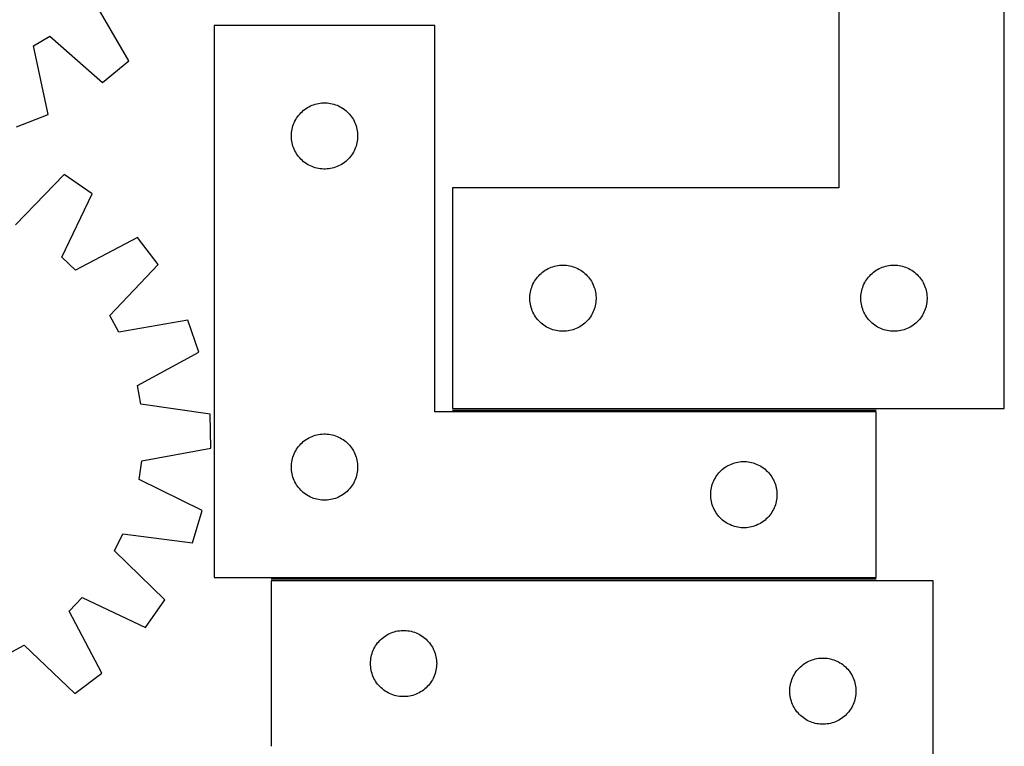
# Model space of a CAD drawing. Header units: millimetres. Extents: x 7 to 1493, y 7 to 2993.
# Tile 12 of 14: x 1047 to 1493, y 2116 to 2445. Entities that reach past the tile are written whole.
import ezdxf

# ---------------------------------------------------------------- set-up
doc = ezdxf.new("R2010")
doc.units = ezdxf.units.MM
doc.layers.add('COMMON', color=5, linetype='CONTINUOUS', true_color=0x0000ff)
doc.layers.add('CUT', color=7, linetype='CONTINUOUS', true_color=0x000000)

msp = doc.modelspace()

# ---------------------------------------------------------------- linework, layer by layer
at = {"layer": 'COMMON'}
for p, q in [((1243.266273, 2267.912878), (1435.220673, 2267.912878)), ((1435.220673, 2191.412878), (1161.04961, 2191.412878))]:
    msp.add_line(p, q, dxfattribs=at)
at = {"layer": 'CUT'}
for p, q in [((1418.266273, 2568.662879), (1418.266273, 2368.662879)), ((1493.266273, 2268.662879), (1493.266273, 2568.662879)), ((1096.512709, 2426.156698), (1080.572272, 2453.631727)), ((1235.220673, 2442.162878), (1135.220673, 2442.162878)), ((1135.220673, 2442.162878), (1135.220673, 2192.162878)), ((1235.220673, 2267.162878), (1235.220673, 2442.162878)), ((1053.354102, 2432.98135), (1060.746747, 2437.3251)), ((1060.746747, 2437.3251), (1084.62979, 2416.382918)), ((1060.024107, 2401.925179), (1053.354102, 2432.98135)), ((1084.62979, 2416.382918), (1096.512709, 2426.156698)), ((1176.847017, 2404.608034), (1177.498781, 2405.022598)), ((1177.498781, 2405.022598), (1178.171022, 2405.40306)), ((1178.171022, 2405.40306), (1178.861957, 2405.748412)), ((1178.861957, 2405.748412), (1179.569755, 2406.057738)), ((1179.569755, 2406.057738), (1180.292538, 2406.330217)), ((1180.292538, 2406.330217), (1181.028389, 2406.565126)), ((1181.028389, 2406.565126), (1181.775357, 2406.761844)), ((1181.775357, 2406.761844), (1182.531462, 2406.919848)), ((1182.531462, 2406.919848), (1183.294698, 2407.038718)), ((1183.294698, 2407.038718), (1184.063041, 2407.118141)), ((1184.063041, 2407.118141), (1184.834455, 2407.157905)), ((1184.834455, 2407.157905), (1185.606892, 2407.157905)), ((1185.606892, 2407.157905), (1186.378305, 2407.118141)), ((1186.378305, 2407.118141), (1187.146649, 2407.038718)), ((1187.146649, 2407.038718), (1187.909885, 2406.919848)), ((1187.909885, 2406.919848), (1188.665989, 2406.761844)), ((1188.665989, 2406.761844), (1189.412958, 2406.565126)), ((1189.412958, 2406.565126), (1190.148809, 2406.330217)), ((1190.148809, 2406.330217), (1190.871592, 2406.057738)), ((1190.871592, 2406.057738), (1191.579389, 2405.748412)), ((1191.579389, 2405.748412), (1192.270324, 2405.40306)), ((1192.270324, 2405.40306), (1192.942565, 2405.022598)), ((1192.942565, 2405.022598), (1193.594329, 2404.608034)), ((1045.702516, 2396.301786), (1060.024107, 2401.925179)), ((1172.56404, 2400.213321), (1172.995248, 2400.854195)), ((1172.995248, 2400.854195), (1173.458876, 2401.472021)), ((1173.458876, 2401.472021), (1173.953694, 2402.06516)), ((1173.953694, 2402.06516), (1174.47839, 2402.632041)), ((1174.47839, 2402.632041), (1175.031573, 2403.171159)), ((1175.031573, 2403.171159), (1175.611776, 2403.681085)), ((1175.611776, 2403.681085), (1176.217459, 2404.160467)), ((1176.217459, 2404.160467), (1176.847017, 2404.608034)), ((1193.594329, 2404.608034), (1194.223888, 2404.160467)), ((1194.223888, 2404.160467), (1194.829571, 2403.681085)), ((1194.829571, 2403.681085), (1195.409773, 2403.171159)), ((1195.409773, 2403.171159), (1195.962956, 2402.632041)), ((1195.962956, 2402.632041), (1196.487652, 2402.06516)), ((1196.487652, 2402.06516), (1196.98247, 2401.472021)), ((1196.98247, 2401.472021), (1197.446098, 2400.854195)), ((1197.446098, 2400.854195), (1197.877307, 2400.213321)), ((1170.715257, 2395.982945), (1170.931143, 2396.724601)), ((1170.931143, 2396.724601), (1171.184921, 2397.45416)), ((1171.184921, 2397.45416), (1171.47592, 2398.169687)), ((1171.47592, 2398.169687), (1171.803367, 2398.869285)), ((1171.803367, 2398.869285), (1172.166395, 2399.551099)), ((1172.166395, 2399.551099), (1172.56404, 2400.213321)), ((1197.877307, 2400.213321), (1198.274952, 2399.551099)), ((1198.274952, 2399.551099), (1198.63798, 2398.869285)), ((1198.63798, 2398.869285), (1198.965427, 2398.169687)), ((1198.965427, 2398.169687), (1199.256426, 2397.45416)), ((1199.256426, 2397.45416), (1199.510204, 2396.724601)), ((1199.510204, 2396.724601), (1199.726089, 2395.982945)), ((1170.220673, 2392.162878), (1170.240562, 2392.93506)), ((1170.240562, 2391.390697), (1170.220673, 2392.162878)), ((1170.240562, 2392.93506), (1170.300175, 2393.705193)), ((1170.300175, 2393.705193), (1170.399355, 2394.471237)), ((1170.399355, 2394.471237), (1170.537838, 2395.231159)), ((1170.537838, 2395.231159), (1170.715257, 2395.982945)), ((1199.726089, 2395.982945), (1199.903509, 2395.231159)), ((1199.903509, 2395.231159), (1200.041992, 2394.471237)), ((1200.041992, 2394.471237), (1200.141171, 2393.705193)), ((1200.141171, 2393.705193), (1200.200785, 2392.93506)), ((1200.200785, 2392.93506), (1200.220673, 2392.162878)), ((1200.220673, 2392.162878), (1200.200785, 2391.390697)), ((1170.300175, 2390.620563), (1170.240562, 2391.390697)), ((1170.399355, 2389.85452), (1170.300175, 2390.620563)), ((1170.537838, 2389.094597), (1170.399355, 2389.85452)), ((1170.715257, 2388.342812), (1170.537838, 2389.094597)), ((1170.931143, 2387.601156), (1170.715257, 2388.342812)), ((1171.184921, 2386.871597), (1170.931143, 2387.601156)), ((1199.510204, 2387.601156), (1199.256426, 2386.871597)), ((1199.726089, 2388.342812), (1199.510204, 2387.601156)), ((1199.903509, 2389.094597), (1199.726089, 2388.342812)), ((1200.041992, 2389.85452), (1199.903509, 2389.094597)), ((1200.141171, 2390.620563), (1200.041992, 2389.85452)), ((1200.200785, 2391.390697), (1200.141171, 2390.620563)), ((1171.47592, 2386.15607), (1171.184921, 2386.871597)), ((1171.803367, 2385.456471), (1171.47592, 2386.15607)), ((1172.166395, 2384.774657), (1171.803367, 2385.456471)), ((1172.56404, 2384.112435), (1172.166395, 2384.774657)), ((1172.995248, 2383.471562), (1172.56404, 2384.112435)), ((1173.458876, 2382.853736), (1172.995248, 2383.471562)), ((1173.953694, 2382.260597), (1173.458876, 2382.853736)), ((1196.98247, 2382.853736), (1196.487652, 2382.260597)), ((1197.446098, 2383.471562), (1196.98247, 2382.853736)), ((1197.877307, 2384.112435), (1197.446098, 2383.471562)), ((1198.274952, 2384.774657), (1197.877307, 2384.112435)), ((1198.63798, 2385.456471), (1198.274952, 2384.774657)), ((1198.965427, 2386.15607), (1198.63798, 2385.456471)), ((1199.256426, 2386.871597), (1198.965427, 2386.15607)), ((1174.47839, 2381.693716), (1173.953694, 2382.260597)), ((1175.031573, 2381.154598), (1174.47839, 2381.693716)), ((1175.611776, 2380.644672), (1175.031573, 2381.154598)), ((1176.217459, 2380.16529), (1175.611776, 2380.644672)), ((1176.847017, 2379.717723), (1176.217459, 2380.16529)), ((1177.498781, 2379.303159), (1176.847017, 2379.717723)), ((1178.171022, 2378.922696), (1177.498781, 2379.303159)), ((1178.861957, 2378.577344), (1178.171022, 2378.922696)), ((1179.569755, 2378.268019), (1178.861957, 2378.577344)), ((1180.292538, 2377.99554), (1179.569755, 2378.268019)), ((1190.871592, 2378.268019), (1190.148809, 2377.99554)), ((1191.579389, 2378.577344), (1190.871592, 2378.268019)), ((1192.270324, 2378.922696), (1191.579389, 2378.577344)), ((1192.942565, 2379.303159), (1192.270324, 2378.922696)), ((1193.594329, 2379.717723), (1192.942565, 2379.303159)), ((1194.223888, 2380.16529), (1193.594329, 2379.717723)), ((1194.829571, 2380.644672), (1194.223888, 2380.16529)), ((1195.409773, 2381.154598), (1194.829571, 2380.644672)), ((1195.962956, 2381.693716), (1195.409773, 2381.154598)), ((1196.487652, 2382.260597), (1195.962956, 2381.693716)), ((1067.288288, 2374.751398), (1045.165399, 2351.957703)), ((1079.918198, 2365.964139), (1067.288288, 2374.751398)), ((1181.028389, 2377.76063), (1180.292538, 2377.99554)), ((1181.775357, 2377.563913), (1181.028389, 2377.76063)), ((1182.531462, 2377.405909), (1181.775357, 2377.563913)), ((1183.294698, 2377.287038), (1182.531462, 2377.405909)), ((1184.063041, 2377.207615), (1183.294698, 2377.287038)), ((1184.834455, 2377.167851), (1184.063041, 2377.207615)), ((1185.606892, 2377.167851), (1184.834455, 2377.167851)), ((1186.378305, 2377.207615), (1185.606892, 2377.167851)), ((1187.146649, 2377.287038), (1186.378305, 2377.207615)), ((1187.909885, 2377.405909), (1187.146649, 2377.287038)), ((1188.665989, 2377.563913), (1187.909885, 2377.405909)), ((1189.412958, 2377.76063), (1188.665989, 2377.563913)), ((1190.148809, 2377.99554), (1189.412958, 2377.76063)), ((1066.237207, 2337.296993), (1079.918198, 2365.964139)), ((1418.266273, 2368.662879), (1243.266273, 2368.662879)), ((1243.266273, 2368.662879), (1243.266273, 2268.662879)), ((1100.506656, 2346.201011), (1072.422899, 2331.359267)), ((1109.803001, 2333.940974), (1100.506656, 2346.201011)), ((1072.422899, 2331.359267), (1066.237207, 2337.296993)), ((1087.932971, 2310.904557), (1109.803001, 2333.940974)), ((1290.957914, 2333.484198), (1291.723958, 2333.583378)), ((1291.723958, 2333.583378), (1292.494092, 2333.642991)), ((1292.494092, 2333.642991), (1293.266273, 2333.662879)), ((1293.266273, 2333.662879), (1294.038454, 2333.642991)), ((1294.038454, 2333.642991), (1294.808588, 2333.583378)), ((1294.808588, 2333.583378), (1295.574632, 2333.484198)), ((1440.957914, 2333.484198), (1441.723958, 2333.583378)), ((1441.723958, 2333.583378), (1442.494092, 2333.642991)), ((1442.494092, 2333.642991), (1443.266273, 2333.662879)), ((1443.266273, 2333.662879), (1444.038454, 2333.642991)), ((1444.038454, 2333.642991), (1444.808588, 2333.583378)), ((1444.808588, 2333.583378), (1445.574632, 2333.484198)), ((1282.257993, 2328.851979), (1282.797111, 2329.405162)), ((1282.797111, 2329.405162), (1283.363991, 2329.929858)), ((1283.363991, 2329.929858), (1283.957131, 2330.424676)), ((1283.957131, 2330.424676), (1284.574957, 2330.888304)), ((1284.574957, 2330.888304), (1285.21583, 2331.319513)), ((1285.21583, 2331.319513), (1285.878052, 2331.717158)), ((1285.878052, 2331.717158), (1286.559866, 2332.080186)), ((1286.559866, 2332.080186), (1287.259465, 2332.407633)), ((1287.259465, 2332.407633), (1287.974992, 2332.698632)), ((1287.974992, 2332.698632), (1288.704551, 2332.95241)), ((1288.704551, 2332.95241), (1289.446206, 2333.168295)), ((1289.446206, 2333.168295), (1290.197992, 2333.345715)), ((1290.197992, 2333.345715), (1290.957914, 2333.484198)), ((1295.574632, 2333.484198), (1296.334554, 2333.345715)), ((1296.334554, 2333.345715), (1297.08634, 2333.168295)), ((1297.08634, 2333.168295), (1297.827996, 2332.95241)), ((1297.827996, 2332.95241), (1298.557554, 2332.698632)), ((1298.557554, 2332.698632), (1299.273082, 2332.407633)), ((1299.273082, 2332.407633), (1299.97268, 2332.080186)), ((1299.97268, 2332.080186), (1300.654494, 2331.717158)), ((1300.654494, 2331.717158), (1301.316716, 2331.319513)), ((1301.316716, 2331.319513), (1301.95759, 2330.888304)), ((1301.95759, 2330.888304), (1302.575415, 2330.424676)), ((1302.575415, 2330.424676), (1303.168555, 2329.929858)), ((1303.168555, 2329.929858), (1303.735435, 2329.405162)), ((1303.735435, 2329.405162), (1304.274554, 2328.851979)), ((1432.257993, 2328.851979), (1432.797111, 2329.405162)), ((1432.797111, 2329.405162), (1433.363991, 2329.929858)), ((1433.363991, 2329.929858), (1433.957131, 2330.424676)), ((1433.957131, 2330.424676), (1434.574957, 2330.888304)), ((1434.574957, 2330.888304), (1435.21583, 2331.319513)), ((1435.21583, 2331.319513), (1435.878052, 2331.717158)), ((1435.878052, 2331.717158), (1436.559866, 2332.080186)), ((1436.559866, 2332.080186), (1437.259465, 2332.407633)), ((1437.259465, 2332.407633), (1437.974992, 2332.698632)), ((1437.974992, 2332.698632), (1438.704551, 2332.95241)), ((1438.704551, 2332.95241), (1439.446206, 2333.168295)), ((1439.446206, 2333.168295), (1440.197992, 2333.345715)), ((1440.197992, 2333.345715), (1440.957914, 2333.484198)), ((1445.574632, 2333.484198), (1446.334554, 2333.345715)), ((1446.334554, 2333.345715), (1447.08634, 2333.168295)), ((1447.08634, 2333.168295), (1447.827996, 2332.95241)), ((1447.827996, 2332.95241), (1448.557554, 2332.698632)), ((1448.557554, 2332.698632), (1449.273082, 2332.407633)), ((1449.273082, 2332.407633), (1449.97268, 2332.080186)), ((1449.97268, 2332.080186), (1450.654494, 2331.717158)), ((1450.654494, 2331.717158), (1451.316716, 2331.319513)), ((1451.316716, 2331.319513), (1451.95759, 2330.888304)), ((1451.95759, 2330.888304), (1452.575415, 2330.424676)), ((1452.575415, 2330.424676), (1453.168555, 2329.929858)), ((1453.168555, 2329.929858), (1453.735435, 2329.405162)), ((1453.735435, 2329.405162), (1454.274554, 2328.851979)), ((1279.371414, 2324.313798), (1279.680739, 2325.021595)), ((1279.680739, 2325.021595), (1280.026091, 2325.712531)), ((1280.026091, 2325.712531), (1280.406554, 2326.384771)), ((1280.406554, 2326.384771), (1280.821118, 2327.036535)), ((1280.821118, 2327.036535), (1281.268684, 2327.666094)), ((1281.268684, 2327.666094), (1281.748066, 2328.271777)), ((1281.748066, 2328.271777), (1282.257993, 2328.851979)), ((1304.274554, 2328.851979), (1304.78448, 2328.271777)), ((1304.78448, 2328.271777), (1305.263862, 2327.666094)), ((1305.263862, 2327.666094), (1305.711428, 2327.036535)), ((1305.711428, 2327.036535), (1306.125993, 2326.384771)), ((1306.125993, 2326.384771), (1306.506455, 2325.712531)), ((1306.506455, 2325.712531), (1306.851807, 2325.021595)), ((1306.851807, 2325.021595), (1307.161133, 2324.313798)), ((1429.371414, 2324.313798), (1429.680739, 2325.021595)), ((1429.680739, 2325.021595), (1430.026091, 2325.712531)), ((1430.026091, 2325.712531), (1430.406554, 2326.384771)), ((1430.406554, 2326.384771), (1430.821118, 2327.036535)), ((1430.821118, 2327.036535), (1431.268684, 2327.666094)), ((1431.268684, 2327.666094), (1431.748066, 2328.271777)), ((1431.748066, 2328.271777), (1432.257993, 2328.851979)), ((1454.274554, 2328.851979), (1454.78448, 2328.271777)), ((1454.78448, 2328.271777), (1455.263862, 2327.666094)), ((1455.263862, 2327.666094), (1455.711428, 2327.036535)), ((1455.711428, 2327.036535), (1456.125993, 2326.384771)), ((1456.125993, 2326.384771), (1456.506455, 2325.712531)), ((1456.506455, 2325.712531), (1456.851807, 2325.021595)), ((1456.851807, 2325.021595), (1457.161133, 2324.313798)), ((1278.31101, 2319.820511), (1278.390433, 2320.588855)), ((1278.390433, 2320.588855), (1278.509304, 2321.352091)), ((1278.509304, 2321.352091), (1278.667307, 2322.108195)), ((1278.667307, 2322.108195), (1278.864025, 2322.855164)), ((1278.864025, 2322.855164), (1279.098935, 2323.591015)), ((1279.098935, 2323.591015), (1279.371414, 2324.313798)), ((1307.161133, 2324.313798), (1307.433612, 2323.591015)), ((1307.433612, 2323.591015), (1307.668521, 2322.855164)), ((1307.668521, 2322.855164), (1307.865239, 2322.108195)), ((1307.865239, 2322.108195), (1308.023242, 2321.352091)), ((1308.023242, 2321.352091), (1308.142113, 2320.588855)), ((1308.142113, 2320.588855), (1308.221536, 2319.820511)), ((1428.31101, 2319.820511), (1428.390433, 2320.588855)), ((1428.390433, 2320.588855), (1428.509304, 2321.352091)), ((1428.509304, 2321.352091), (1428.667307, 2322.108195)), ((1428.667307, 2322.108195), (1428.864025, 2322.855164)), ((1428.864025, 2322.855164), (1429.098935, 2323.591015)), ((1429.098935, 2323.591015), (1429.371414, 2324.313798)), ((1457.161133, 2324.313798), (1457.433612, 2323.591015)), ((1457.433612, 2323.591015), (1457.668521, 2322.855164)), ((1457.668521, 2322.855164), (1457.865239, 2322.108195)), ((1457.865239, 2322.108195), (1458.023242, 2321.352091)), ((1458.023242, 2321.352091), (1458.142113, 2320.588855)), ((1458.142113, 2320.588855), (1458.221536, 2319.820511)), ((1278.271246, 2319.049098), (1278.31101, 2319.820511)), ((1278.271246, 2318.276661), (1278.271246, 2319.049098)), ((1278.31101, 2317.505247), (1278.271246, 2318.276661)), ((1278.390433, 2316.736904), (1278.31101, 2317.505247)), ((1278.509304, 2315.973668), (1278.390433, 2316.736904)), ((1278.667307, 2315.217563), (1278.509304, 2315.973668)), ((1308.023242, 2315.973668), (1307.865239, 2315.217563)), ((1308.142113, 2316.736904), (1308.023242, 2315.973668)), ((1308.221536, 2317.505247), (1308.142113, 2316.736904)), ((1308.221536, 2319.820511), (1308.2613, 2319.049098)), ((1308.2613, 2318.276661), (1308.221536, 2317.505247)), ((1308.2613, 2319.049098), (1308.2613, 2318.276661)), ((1428.271246, 2319.049098), (1428.31101, 2319.820511)), ((1428.271246, 2318.276661), (1428.271246, 2319.049098)), ((1428.31101, 2317.505247), (1428.271246, 2318.276661)), ((1428.390433, 2316.736904), (1428.31101, 2317.505247)), ((1428.509304, 2315.973668), (1428.390433, 2316.736904)), ((1428.667307, 2315.217563), (1428.509304, 2315.973668)), ((1458.023242, 2315.973668), (1457.865239, 2315.217563)), ((1458.142113, 2316.736904), (1458.023242, 2315.973668)), ((1458.221536, 2317.505247), (1458.142113, 2316.736904)), ((1458.221536, 2319.820511), (1458.2613, 2319.049098)), ((1458.2613, 2318.276661), (1458.221536, 2317.505247)), ((1458.2613, 2319.049098), (1458.2613, 2318.276661)), ((1278.864025, 2314.470595), (1278.667307, 2315.217563)), ((1279.098935, 2313.734744), (1278.864025, 2314.470595)), ((1279.371414, 2313.011961), (1279.098935, 2313.734744)), ((1279.680739, 2312.304164), (1279.371414, 2313.011961)), ((1280.026091, 2311.613228), (1279.680739, 2312.304164)), ((1280.406554, 2310.940987), (1280.026091, 2311.613228)), ((1306.506455, 2311.613228), (1306.125993, 2310.940987)), ((1306.851807, 2312.304164), (1306.506455, 2311.613228)), ((1307.161133, 2313.011961), (1306.851807, 2312.304164)), ((1307.433612, 2313.734744), (1307.161133, 2313.011961)), ((1307.668521, 2314.470595), (1307.433612, 2313.734744)), ((1307.865239, 2315.217563), (1307.668521, 2314.470595)), ((1428.864025, 2314.470595), (1428.667307, 2315.217563)), ((1429.098935, 2313.734744), (1428.864025, 2314.470595)), ((1429.371414, 2313.011961), (1429.098935, 2313.734744)), ((1429.680739, 2312.304164), (1429.371414, 2313.011961)), ((1430.026091, 2311.613228), (1429.680739, 2312.304164)), ((1430.406554, 2310.940987), (1430.026091, 2311.613228)), ((1456.506455, 2311.613228), (1456.125993, 2310.940987)), ((1456.851807, 2312.304164), (1456.506455, 2311.613228)), ((1457.161133, 2313.011961), (1456.851807, 2312.304164)), ((1457.433612, 2313.734744), (1457.161133, 2313.011961)), ((1457.668521, 2314.470595), (1457.433612, 2313.734744)), ((1457.865239, 2315.217563), (1457.668521, 2314.470595)), ((1091.981055, 2303.34596), (1087.932971, 2310.904557)), ((1123.276646, 2308.782939), (1091.981055, 2303.34596)), ((1128.329436, 2294.250223), (1123.276646, 2308.782939)), ((1280.821118, 2310.289224), (1280.406554, 2310.940987)), ((1281.268684, 2309.659665), (1280.821118, 2310.289224)), ((1281.748066, 2309.053982), (1281.268684, 2309.659665)), ((1282.257993, 2308.473779), (1281.748066, 2309.053982)), ((1282.797111, 2307.920597), (1282.257993, 2308.473779)), ((1283.363991, 2307.3959), (1282.797111, 2307.920597)), ((1283.957131, 2306.901082), (1283.363991, 2307.3959)), ((1284.574957, 2306.437454), (1283.957131, 2306.901082)), ((1302.575415, 2306.901082), (1301.95759, 2306.437454)), ((1303.168555, 2307.3959), (1302.575415, 2306.901082)), ((1303.735435, 2307.920597), (1303.168555, 2307.3959)), ((1304.274554, 2308.473779), (1303.735435, 2307.920597)), ((1304.78448, 2309.053982), (1304.274554, 2308.473779)), ((1305.263862, 2309.659665), (1304.78448, 2309.053982)), ((1305.711428, 2310.289224), (1305.263862, 2309.659665)), ((1306.125993, 2310.940987), (1305.711428, 2310.289224)), ((1430.821118, 2310.289224), (1430.406554, 2310.940987)), ((1431.268684, 2309.659665), (1430.821118, 2310.289224)), ((1431.748066, 2309.053982), (1431.268684, 2309.659665)), ((1432.257993, 2308.473779), (1431.748066, 2309.053982)), ((1432.797111, 2307.920597), (1432.257993, 2308.473779)), ((1433.363991, 2307.3959), (1432.797111, 2307.920597)), ((1433.957131, 2306.901082), (1433.363991, 2307.3959)), ((1434.574957, 2306.437454), (1433.957131, 2306.901082)), ((1452.575415, 2306.901082), (1451.95759, 2306.437454)), ((1453.168555, 2307.3959), (1452.575415, 2306.901082)), ((1453.735435, 2307.920597), (1453.168555, 2307.3959)), ((1454.274554, 2308.473779), (1453.735435, 2307.920597)), ((1454.78448, 2309.053982), (1454.274554, 2308.473779)), ((1455.263862, 2309.659665), (1454.78448, 2309.053982)), ((1455.711428, 2310.289224), (1455.263862, 2309.659665)), ((1456.125993, 2310.940987), (1455.711428, 2310.289224)), ((1285.21583, 2306.006246), (1284.574957, 2306.437454)), ((1285.878052, 2305.608601), (1285.21583, 2306.006246)), ((1286.559866, 2305.245573), (1285.878052, 2305.608601)), ((1287.259465, 2304.918126), (1286.559866, 2305.245573)), ((1287.974992, 2304.627127), (1287.259465, 2304.918126)), ((1288.704551, 2304.373349), (1287.974992, 2304.627127)), ((1289.446206, 2304.157463), (1288.704551, 2304.373349)), ((1290.197992, 2303.980044), (1289.446206, 2304.157463)), ((1290.957914, 2303.841561), (1290.197992, 2303.980044)), ((1291.723958, 2303.742381), (1290.957914, 2303.841561)), ((1292.494092, 2303.682768), (1291.723958, 2303.742381)), ((1293.266273, 2303.662879), (1292.494092, 2303.682768)), ((1294.038454, 2303.682768), (1293.266273, 2303.662879)), ((1294.808588, 2303.742381), (1294.038454, 2303.682768)), ((1295.574632, 2303.841561), (1294.808588, 2303.742381)), ((1296.334554, 2303.980044), (1295.574632, 2303.841561)), ((1297.08634, 2304.157463), (1296.334554, 2303.980044)), ((1297.827996, 2304.373349), (1297.08634, 2304.157463)), ((1298.557554, 2304.627127), (1297.827996, 2304.373349)), ((1299.273082, 2304.918126), (1298.557554, 2304.627127)), ((1299.97268, 2305.245573), (1299.273082, 2304.918126)), ((1300.654494, 2305.608601), (1299.97268, 2305.245573)), ((1301.316716, 2306.006246), (1300.654494, 2305.608601)), ((1301.95759, 2306.437454), (1301.316716, 2306.006246)), ((1435.21583, 2306.006246), (1434.574957, 2306.437454)), ((1435.878052, 2305.608601), (1435.21583, 2306.006246)), ((1436.559866, 2305.245573), (1435.878052, 2305.608601)), ((1437.259465, 2304.918126), (1436.559866, 2305.245573)), ((1437.974992, 2304.627127), (1437.259465, 2304.918126)), ((1438.704551, 2304.373349), (1437.974992, 2304.627127)), ((1439.446206, 2304.157463), (1438.704551, 2304.373349)), ((1440.197992, 2303.980044), (1439.446206, 2304.157463)), ((1440.957914, 2303.841561), (1440.197992, 2303.980044)), ((1441.723958, 2303.742381), (1440.957914, 2303.841561)), ((1442.494092, 2303.682768), (1441.723958, 2303.742381)), ((1443.266273, 2303.662879), (1442.494092, 2303.682768)), ((1444.038454, 2303.682768), (1443.266273, 2303.662879)), ((1444.808588, 2303.742381), (1444.038454, 2303.682768)), ((1445.574632, 2303.841561), (1444.808588, 2303.742381)), ((1446.334554, 2303.980044), (1445.574632, 2303.841561)), ((1447.08634, 2304.157463), (1446.334554, 2303.980044)), ((1447.827996, 2304.373349), (1447.08634, 2304.157463)), ((1448.557554, 2304.627127), (1447.827996, 2304.373349)), ((1449.273082, 2304.918126), (1448.557554, 2304.627127)), ((1449.97268, 2305.245573), (1449.273082, 2304.918126)), ((1450.654494, 2305.608601), (1449.97268, 2305.245573)), ((1451.316716, 2306.006246), (1450.654494, 2305.608601)), ((1451.95759, 2306.437454), (1451.316716, 2306.006246)), ((1100.411157, 2279.099499), (1128.329436, 2294.250223)), ((1101.925379, 2270.659919), (1100.411157, 2279.099499)), ((1133.369374, 2266.159924), (1101.925379, 2270.659919)), ((1435.220673, 2267.162878), (1235.220673, 2267.162878)), ((1243.266273, 2268.662879), (1493.266273, 2268.662879)), ((1435.220673, 2192.162878), (1435.220673, 2267.162878)), ((1133.684006, 2250.777091), (1133.369374, 2266.159924)), ((1175.031573, 2253.171159), (1175.611776, 2253.681085)), ((1175.611776, 2253.681085), (1176.217459, 2254.160467)), ((1176.217459, 2254.160467), (1176.847017, 2254.608034)), ((1176.847017, 2254.608034), (1177.498781, 2255.022598)), ((1177.498781, 2255.022598), (1178.171022, 2255.40306)), ((1178.171022, 2255.40306), (1178.861957, 2255.748412)), ((1178.861957, 2255.748412), (1179.569755, 2256.057738)), ((1179.569755, 2256.057738), (1180.292538, 2256.330217)), ((1180.292538, 2256.330217), (1181.028389, 2256.565126)), ((1181.028389, 2256.565126), (1181.775357, 2256.761844)), ((1181.775357, 2256.761844), (1182.531462, 2256.919848)), ((1182.531462, 2256.919848), (1183.294698, 2257.038718)), ((1183.294698, 2257.038718), (1184.063041, 2257.118141)), ((1184.063041, 2257.118141), (1184.834455, 2257.157905)), ((1184.834455, 2257.157905), (1185.606892, 2257.157905)), ((1185.606892, 2257.157905), (1186.378305, 2257.118141)), ((1186.378305, 2257.118141), (1187.146649, 2257.038718)), ((1187.146649, 2257.038718), (1187.909885, 2256.919848)), ((1187.909885, 2256.919848), (1188.665989, 2256.761844)), ((1188.665989, 2256.761844), (1189.412958, 2256.565126)), ((1189.412958, 2256.565126), (1190.148809, 2256.330217)), ((1190.148809, 2256.330217), (1190.871592, 2256.057738)), ((1190.871592, 2256.057738), (1191.579389, 2255.748412)), ((1191.579389, 2255.748412), (1192.270324, 2255.40306)), ((1192.270324, 2255.40306), (1192.942565, 2255.022598)), ((1192.942565, 2255.022598), (1193.594329, 2254.608034)), ((1193.594329, 2254.608034), (1194.223888, 2254.160467)), ((1194.223888, 2254.160467), (1194.829571, 2253.681085)), ((1194.829571, 2253.681085), (1195.409773, 2253.171159)), ((1102.450314, 2244.99512), (1133.684006, 2250.777091)), ((1171.47592, 2248.169687), (1171.803367, 2248.869285)), ((1171.803367, 2248.869285), (1172.166395, 2249.551099)), ((1172.166395, 2249.551099), (1172.56404, 2250.213321)), ((1172.56404, 2250.213321), (1172.995248, 2250.854195)), ((1172.995248, 2250.854195), (1173.458876, 2251.472021)), ((1173.458876, 2251.472021), (1173.953694, 2252.06516)), ((1173.953694, 2252.06516), (1174.47839, 2252.632041)), ((1174.47839, 2252.632041), (1175.031573, 2253.171159)), ((1195.409773, 2253.171159), (1195.962956, 2252.632041)), ((1195.962956, 2252.632041), (1196.487652, 2252.06516)), ((1196.487652, 2252.06516), (1196.98247, 2251.472021)), ((1196.98247, 2251.472021), (1197.446098, 2250.854195)), ((1197.446098, 2250.854195), (1197.877307, 2250.213321)), ((1197.877307, 2250.213321), (1198.274952, 2249.551099)), ((1198.274952, 2249.551099), (1198.63798, 2248.869285)), ((1198.63798, 2248.869285), (1198.965427, 2248.169687)), ((1101.282451, 2236.500682), (1102.450314, 2244.99512)), ((1170.300175, 2243.705193), (1170.399355, 2244.471237)), ((1170.399355, 2244.471237), (1170.537838, 2245.231159)), ((1170.537838, 2245.231159), (1170.715257, 2245.982945)), ((1170.715257, 2245.982945), (1170.931143, 2246.724601)), ((1170.931143, 2246.724601), (1171.184921, 2247.45416)), ((1171.184921, 2247.45416), (1171.47592, 2248.169687)), ((1198.965427, 2248.169687), (1199.256426, 2247.45416)), ((1199.256426, 2247.45416), (1199.510204, 2246.724601)), ((1199.510204, 2246.724601), (1199.726089, 2245.982945)), ((1199.726089, 2245.982945), (1199.903509, 2245.231159)), ((1199.903509, 2245.231159), (1200.041992, 2244.471237)), ((1200.041992, 2244.471237), (1200.141171, 2243.705193)), ((1371.775357, 2244.261844), (1372.531462, 2244.419848)), ((1372.531462, 2244.419848), (1373.294698, 2244.538718)), ((1373.294698, 2244.538718), (1374.063041, 2244.618141)), ((1374.063041, 2244.618141), (1374.834455, 2244.657905)), ((1374.834455, 2244.657905), (1375.606892, 2244.657905)), ((1375.606892, 2244.657905), (1376.378305, 2244.618141)), ((1376.378305, 2244.618141), (1377.146649, 2244.538718)), ((1377.146649, 2244.538718), (1377.909885, 2244.419848)), ((1377.909885, 2244.419848), (1378.665989, 2244.261844)), ((1170.220673, 2242.162878), (1170.240562, 2242.93506)), ((1170.240562, 2241.390697), (1170.220673, 2242.162878)), ((1170.240562, 2242.93506), (1170.300175, 2243.705193)), ((1170.300175, 2240.620563), (1170.240562, 2241.390697)), ((1170.399355, 2239.85452), (1170.300175, 2240.620563)), ((1170.537838, 2239.094597), (1170.399355, 2239.85452)), ((1200.041992, 2239.85452), (1199.903509, 2239.094597)), ((1200.141171, 2240.620563), (1200.041992, 2239.85452)), ((1200.141171, 2243.705193), (1200.200785, 2242.93506)), ((1200.200785, 2241.390697), (1200.141171, 2240.620563)), ((1200.200785, 2242.93506), (1200.220673, 2242.162878)), ((1200.220673, 2242.162878), (1200.200785, 2241.390697)), ((1363.953694, 2239.56516), (1364.47839, 2240.132041)), ((1364.47839, 2240.132041), (1365.031573, 2240.671159)), ((1365.031573, 2240.671159), (1365.611776, 2241.181085)), ((1365.611776, 2241.181085), (1366.217459, 2241.660467)), ((1366.217459, 2241.660467), (1366.847017, 2242.108034)), ((1366.847017, 2242.108034), (1367.498781, 2242.522598)), ((1367.498781, 2242.522598), (1368.171022, 2242.90306)), ((1368.171022, 2242.90306), (1368.861957, 2243.248412)), ((1368.861957, 2243.248412), (1369.569755, 2243.557738)), ((1369.569755, 2243.557738), (1370.292538, 2243.830217)), ((1370.292538, 2243.830217), (1371.028389, 2244.065126)), ((1371.028389, 2244.065126), (1371.775357, 2244.261844)), ((1378.665989, 2244.261844), (1379.412958, 2244.065126)), ((1379.412958, 2244.065126), (1380.148809, 2243.830217)), ((1380.148809, 2243.830217), (1380.871592, 2243.557738)), ((1380.871592, 2243.557738), (1381.579389, 2243.248412)), ((1381.579389, 2243.248412), (1382.270324, 2242.90306)), ((1382.270324, 2242.90306), (1382.942565, 2242.522598)), ((1382.942565, 2242.522598), (1383.594329, 2242.108034)), ((1383.594329, 2242.108034), (1384.223888, 2241.660467)), ((1384.223888, 2241.660467), (1384.829571, 2241.181085)), ((1384.829571, 2241.181085), (1385.409773, 2240.671159)), ((1385.409773, 2240.671159), (1385.962956, 2240.132041)), ((1385.962956, 2240.132041), (1386.487652, 2239.56516)), ((1129.796892, 2222.504204), (1101.282451, 2236.500682)), ((1170.715257, 2238.342812), (1170.537838, 2239.094597)), ((1170.931143, 2237.601156), (1170.715257, 2238.342812)), ((1171.184921, 2236.871597), (1170.931143, 2237.601156)), ((1171.47592, 2236.15607), (1171.184921, 2236.871597)), ((1171.803367, 2235.456471), (1171.47592, 2236.15607)), ((1172.166395, 2234.774657), (1171.803367, 2235.456471)), ((1198.63798, 2235.456471), (1198.274952, 2234.774657)), ((1198.965427, 2236.15607), (1198.63798, 2235.456471)), ((1199.256426, 2236.871597), (1198.965427, 2236.15607)), ((1199.510204, 2237.601156), (1199.256426, 2236.871597)), ((1199.726089, 2238.342812), (1199.510204, 2237.601156)), ((1199.903509, 2239.094597), (1199.726089, 2238.342812)), ((1361.184921, 2234.95416), (1361.47592, 2235.669687)), ((1361.47592, 2235.669687), (1361.803367, 2236.369285)), ((1361.803367, 2236.369285), (1362.166395, 2237.051099)), ((1362.166395, 2237.051099), (1362.56404, 2237.713321)), ((1362.56404, 2237.713321), (1362.995248, 2238.354195)), ((1362.995248, 2238.354195), (1363.458876, 2238.972021)), ((1363.458876, 2238.972021), (1363.953694, 2239.56516)), ((1386.487652, 2239.56516), (1386.98247, 2238.972021)), ((1386.98247, 2238.972021), (1387.446098, 2238.354195)), ((1387.446098, 2238.354195), (1387.877307, 2237.713321)), ((1387.877307, 2237.713321), (1388.274952, 2237.051099)), ((1388.274952, 2237.051099), (1388.63798, 2236.369285)), ((1388.63798, 2236.369285), (1388.965427, 2235.669687)), ((1388.965427, 2235.669687), (1389.256426, 2234.95416)), ((1172.56404, 2234.112435), (1172.166395, 2234.774657)), ((1172.995248, 2233.471562), (1172.56404, 2234.112435)), ((1173.458876, 2232.853736), (1172.995248, 2233.471562)), ((1173.953694, 2232.260597), (1173.458876, 2232.853736)), ((1174.47839, 2231.693716), (1173.953694, 2232.260597)), ((1175.031573, 2231.154598), (1174.47839, 2231.693716)), ((1175.611776, 2230.644672), (1175.031573, 2231.154598)), ((1195.409773, 2231.154598), (1194.829571, 2230.644672)), ((1195.962956, 2231.693716), (1195.409773, 2231.154598)), ((1196.487652, 2232.260597), (1195.962956, 2231.693716)), ((1196.98247, 2232.853736), (1196.487652, 2232.260597)), ((1197.446098, 2233.471562), (1196.98247, 2232.853736)), ((1197.877307, 2234.112435), (1197.446098, 2233.471562)), ((1198.274952, 2234.774657), (1197.877307, 2234.112435)), ((1360.240562, 2230.43506), (1360.300175, 2231.205193)), ((1360.300175, 2231.205193), (1360.399355, 2231.971237)), ((1360.399355, 2231.971237), (1360.537838, 2232.731159)), ((1360.537838, 2232.731159), (1360.715257, 2233.482945)), ((1360.715257, 2233.482945), (1360.931143, 2234.224601)), ((1360.931143, 2234.224601), (1361.184921, 2234.95416)), ((1389.256426, 2234.95416), (1389.510204, 2234.224601)), ((1389.510204, 2234.224601), (1389.726089, 2233.482945)), ((1389.726089, 2233.482945), (1389.903509, 2232.731159)), ((1389.903509, 2232.731159), (1390.041992, 2231.971237)), ((1390.041992, 2231.971237), (1390.141171, 2231.205193)), ((1390.141171, 2231.205193), (1390.200785, 2230.43506)), ((1176.217459, 2230.16529), (1175.611776, 2230.644672)), ((1176.847017, 2229.717723), (1176.217459, 2230.16529)), ((1177.498781, 2229.303159), (1176.847017, 2229.717723)), ((1178.171022, 2228.922696), (1177.498781, 2229.303159)), ((1178.861957, 2228.577344), (1178.171022, 2228.922696)), ((1179.569755, 2228.268019), (1178.861957, 2228.577344)), ((1180.292538, 2227.99554), (1179.569755, 2228.268019)), ((1181.028389, 2227.76063), (1180.292538, 2227.99554)), ((1181.775357, 2227.563913), (1181.028389, 2227.76063)), ((1182.531462, 2227.405909), (1181.775357, 2227.563913)), ((1183.294698, 2227.287038), (1182.531462, 2227.405909)), ((1184.063041, 2227.207615), (1183.294698, 2227.287038)), ((1184.834455, 2227.167851), (1184.063041, 2227.207615)), ((1185.606892, 2227.167851), (1184.834455, 2227.167851)), ((1186.378305, 2227.207615), (1185.606892, 2227.167851)), ((1187.146649, 2227.287038), (1186.378305, 2227.207615)), ((1187.909885, 2227.405909), (1187.146649, 2227.287038)), ((1188.665989, 2227.563913), (1187.909885, 2227.405909)), ((1189.412958, 2227.76063), (1188.665989, 2227.563913)), ((1190.148809, 2227.99554), (1189.412958, 2227.76063)), ((1190.871592, 2228.268019), (1190.148809, 2227.99554)), ((1191.579389, 2228.577344), (1190.871592, 2228.268019)), ((1192.270324, 2228.922696), (1191.579389, 2228.577344)), ((1192.942565, 2229.303159), (1192.270324, 2228.922696)), ((1193.594329, 2229.717723), (1192.942565, 2229.303159)), ((1194.223888, 2230.16529), (1193.594329, 2229.717723)), ((1194.829571, 2230.644672), (1194.223888, 2230.16529)), ((1360.220673, 2229.662878), (1360.240562, 2230.43506)), ((1360.240562, 2228.890697), (1360.220673, 2229.662878)), ((1360.300175, 2228.120563), (1360.240562, 2228.890697)), ((1360.399355, 2227.35452), (1360.300175, 2228.120563)), ((1360.537838, 2226.594597), (1360.399355, 2227.35452)), ((1360.715257, 2225.842812), (1360.537838, 2226.594597)), ((1389.903509, 2226.594597), (1389.726089, 2225.842812)), ((1390.041992, 2227.35452), (1389.903509, 2226.594597)), ((1390.141171, 2228.120563), (1390.041992, 2227.35452)), ((1390.200785, 2228.890697), (1390.141171, 2228.120563)), ((1390.200785, 2230.43506), (1390.220673, 2229.662878)), ((1390.220673, 2229.662878), (1390.200785, 2228.890697)), ((1125.342569, 2207.777033), (1129.796892, 2222.504204)), ((1360.931143, 2225.101156), (1360.715257, 2225.842812)), ((1361.184921, 2224.371597), (1360.931143, 2225.101156)), ((1361.47592, 2223.65607), (1361.184921, 2224.371597)), ((1361.803367, 2222.956471), (1361.47592, 2223.65607)), ((1362.166395, 2222.274657), (1361.803367, 2222.956471)), ((1362.56404, 2221.612435), (1362.166395, 2222.274657)), ((1388.274952, 2222.274657), (1387.877307, 2221.612435)), ((1388.63798, 2222.956471), (1388.274952, 2222.274657)), ((1388.965427, 2223.65607), (1388.63798, 2222.956471)), ((1389.256426, 2224.371597), (1388.965427, 2223.65607)), ((1389.510204, 2225.101156), (1389.256426, 2224.371597)), ((1389.726089, 2225.842812), (1389.510204, 2225.101156)), ((1362.995248, 2220.971562), (1362.56404, 2221.612435)), ((1363.458876, 2220.353736), (1362.995248, 2220.971562)), ((1363.953694, 2219.760597), (1363.458876, 2220.353736)), ((1364.47839, 2219.193716), (1363.953694, 2219.760597)), ((1365.031573, 2218.654598), (1364.47839, 2219.193716)), ((1365.611776, 2218.144672), (1365.031573, 2218.654598)), ((1366.217459, 2217.66529), (1365.611776, 2218.144672)), ((1366.847017, 2217.217723), (1366.217459, 2217.66529)), ((1384.223888, 2217.66529), (1383.594329, 2217.217723)), ((1384.829571, 2218.144672), (1384.223888, 2217.66529)), ((1385.409773, 2218.654598), (1384.829571, 2218.144672)), ((1385.962956, 2219.193716), (1385.409773, 2218.654598)), ((1386.487652, 2219.760597), (1385.962956, 2219.193716)), ((1386.98247, 2220.353736), (1386.487652, 2219.760597)), ((1387.446098, 2220.971562), (1386.98247, 2220.353736)), ((1387.877307, 2221.612435), (1387.446098, 2220.971562)), ((1367.498781, 2216.803159), (1366.847017, 2217.217723)), ((1368.171022, 2216.422696), (1367.498781, 2216.803159)), ((1368.861957, 2216.077344), (1368.171022, 2216.422696)), ((1369.569755, 2215.768019), (1368.861957, 2216.077344)), ((1370.292538, 2215.49554), (1369.569755, 2215.768019)), ((1371.028389, 2215.26063), (1370.292538, 2215.49554)), ((1371.775357, 2215.063913), (1371.028389, 2215.26063)), ((1372.531462, 2214.905909), (1371.775357, 2215.063913)), ((1373.294698, 2214.787038), (1372.531462, 2214.905909)), ((1374.063041, 2214.707615), (1373.294698, 2214.787038)), ((1374.834455, 2214.667851), (1374.063041, 2214.707615)), ((1375.606892, 2214.667851), (1374.834455, 2214.667851)), ((1376.378305, 2214.707615), (1375.606892, 2214.667851)), ((1377.146649, 2214.787038), (1376.378305, 2214.707615)), ((1377.909885, 2214.905909), (1377.146649, 2214.787038)), ((1378.665989, 2215.063913), (1377.909885, 2214.905909)), ((1379.412958, 2215.26063), (1378.665989, 2215.063913)), ((1380.148809, 2215.49554), (1379.412958, 2215.26063)), ((1380.871592, 2215.768019), (1380.148809, 2215.49554)), ((1381.579389, 2216.077344), (1380.871592, 2215.768019)), ((1382.270324, 2216.422696), (1381.579389, 2216.077344)), ((1382.942565, 2216.803159), (1382.270324, 2216.422696)), ((1383.594329, 2217.217723), (1382.942565, 2216.803159)), ((1090.115206, 2204.211993), (1093.850834, 2211.929793)), ((1093.850834, 2211.929793), (1125.342569, 2207.777033)), ((1112.908901, 2182.089104), (1090.115206, 2204.211993)), ((1135.220673, 2192.162878), (1435.220673, 2192.162878)), ((1461.04961, 2190.662877), (1161.04961, 2190.662877)), ((1161.04961, 2190.662877), (1161.04961, 2115.662877)), ((1461.04961, 1940.662877), (1461.04961, 2190.662877)), ((1069.51677, 2176.954493), (1075.454496, 2183.140185)), ((1075.454496, 2183.140185), (1104.121642, 2169.459194)), ((1104.121642, 2169.459194), (1112.908901, 2182.089104)), ((1084.358514, 2148.870736), (1069.51677, 2176.954493)), ((1210.307327, 2163.63204), (1210.86051, 2164.171158)), ((1210.86051, 2164.171158), (1211.440712, 2164.681084)), ((1211.440712, 2164.681084), (1212.046396, 2165.160466)), ((1212.046396, 2165.160466), (1212.675954, 2165.608033)), ((1212.675954, 2165.608033), (1213.327718, 2166.022597)), ((1213.327718, 2166.022597), (1213.999959, 2166.403059)), ((1213.999959, 2166.403059), (1214.690894, 2166.748411)), ((1214.690894, 2166.748411), (1215.398692, 2167.057737)), ((1215.398692, 2167.057737), (1216.121474, 2167.330216)), ((1216.121474, 2167.330216), (1216.857325, 2167.565125)), ((1216.857325, 2167.565125), (1217.604294, 2167.761843)), ((1217.604294, 2167.761843), (1218.360399, 2167.919847)), ((1218.360399, 2167.919847), (1219.123635, 2168.038717)), ((1219.123635, 2168.038717), (1219.891978, 2168.11814)), ((1219.891978, 2168.11814), (1220.663391, 2168.157904)), ((1220.663391, 2168.157904), (1221.435829, 2168.157904)), ((1221.435829, 2168.157904), (1222.207242, 2168.11814)), ((1222.207242, 2168.11814), (1222.975585, 2168.038717)), ((1222.975585, 2168.038717), (1223.738821, 2167.919847)), ((1223.738821, 2167.919847), (1224.494926, 2167.761843)), ((1224.494926, 2167.761843), (1225.241895, 2167.565125)), ((1225.241895, 2167.565125), (1225.977746, 2167.330216)), ((1225.977746, 2167.330216), (1226.700528, 2167.057737)), ((1226.700528, 2167.057737), (1227.408326, 2166.748411)), ((1227.408326, 2166.748411), (1228.099261, 2166.403059)), ((1228.099261, 2166.403059), (1228.771502, 2166.022597)), ((1228.771502, 2166.022597), (1229.423266, 2165.608033)), ((1229.423266, 2165.608033), (1230.052824, 2165.160466)), ((1230.052824, 2165.160466), (1230.658508, 2164.681084)), ((1230.658508, 2164.681084), (1231.23871, 2164.171158)), ((1231.23871, 2164.171158), (1231.791893, 2163.63204)), ((1041.503463, 2157.396337), (1049.06206, 2161.444421)), ((1049.06206, 2161.444421), (1072.098477, 2139.574391)), ((1207.304856, 2159.169686), (1207.632304, 2159.869284)), ((1207.632304, 2159.869284), (1207.995331, 2160.551098)), ((1207.995331, 2160.551098), (1208.392977, 2161.21332)), ((1208.392977, 2161.21332), (1208.824185, 2161.854194)), ((1208.824185, 2161.854194), (1209.287813, 2162.47202)), ((1209.287813, 2162.47202), (1209.782631, 2163.065159)), ((1209.782631, 2163.065159), (1210.307327, 2163.63204)), ((1231.791893, 2163.63204), (1232.316589, 2163.065159)), ((1232.316589, 2163.065159), (1232.811407, 2162.47202)), ((1232.811407, 2162.47202), (1233.275035, 2161.854194)), ((1233.275035, 2161.854194), (1233.706243, 2161.21332)), ((1233.706243, 2161.21332), (1234.103889, 2160.551098)), ((1234.103889, 2160.551098), (1234.466916, 2159.869284)), ((1234.466916, 2159.869284), (1234.794364, 2159.169686)), ((1206.129112, 2154.705192), (1206.228292, 2155.471236)), ((1206.228292, 2155.471236), (1206.366775, 2156.231158)), ((1206.366775, 2156.231158), (1206.544194, 2156.982944)), ((1206.544194, 2156.982944), (1206.760079, 2157.7246)), ((1206.760079, 2157.7246), (1207.013858, 2158.454159)), ((1207.013858, 2158.454159), (1207.304856, 2159.169686)), ((1234.794364, 2159.169686), (1235.085362, 2158.454159)), ((1235.085362, 2158.454159), (1235.339141, 2157.7246)), ((1235.339141, 2157.7246), (1235.555026, 2156.982944)), ((1235.555026, 2156.982944), (1235.732445, 2156.231158)), ((1235.732445, 2156.231158), (1235.870928, 2155.471236)), ((1235.870928, 2155.471236), (1235.970108, 2154.705192)), ((1406.857325, 2155.065125), (1407.604294, 2155.261843)), ((1407.604294, 2155.261843), (1408.360399, 2155.419847)), ((1408.360399, 2155.419847), (1409.123635, 2155.538717)), ((1409.123635, 2155.538717), (1409.891978, 2155.61814)), ((1409.891978, 2155.61814), (1410.663391, 2155.657904)), ((1410.663391, 2155.657904), (1411.435829, 2155.657904)), ((1411.435829, 2155.657904), (1412.207242, 2155.61814)), ((1412.207242, 2155.61814), (1412.975585, 2155.538717)), ((1412.975585, 2155.538717), (1413.738821, 2155.419847)), ((1413.738821, 2155.419847), (1414.494926, 2155.261843)), ((1414.494926, 2155.261843), (1415.241895, 2155.065125)), ((1206.04961, 2153.162877), (1206.069499, 2153.935059)), ((1206.069499, 2152.390696), (1206.04961, 2153.162877)), ((1206.069499, 2153.935059), (1206.129112, 2154.705192)), ((1206.129112, 2151.620562), (1206.069499, 2152.390696)), ((1206.228292, 2150.854519), (1206.129112, 2151.620562)), ((1206.366775, 2150.094596), (1206.228292, 2150.854519)), ((1235.870928, 2150.854519), (1235.732445, 2150.094596)), ((1235.970108, 2151.620562), (1235.870928, 2150.854519)), ((1235.970108, 2154.705192), (1236.029721, 2153.935059)), ((1236.029721, 2152.390696), (1235.970108, 2151.620562)), ((1236.029721, 2153.935059), (1236.04961, 2153.162877)), ((1236.04961, 2153.162877), (1236.029721, 2152.390696)), ((1399.782631, 2150.565159), (1400.307327, 2151.13204)), ((1400.307327, 2151.13204), (1400.86051, 2151.671158)), ((1400.86051, 2151.671158), (1401.440712, 2152.181084)), ((1401.440712, 2152.181084), (1402.046396, 2152.660466)), ((1402.046396, 2152.660466), (1402.675954, 2153.108033)), ((1402.675954, 2153.108033), (1403.327718, 2153.522597)), ((1403.327718, 2153.522597), (1403.999959, 2153.903059)), ((1403.999959, 2153.903059), (1404.690894, 2154.248411)), ((1404.690894, 2154.248411), (1405.398692, 2154.557737)), ((1405.398692, 2154.557737), (1406.121474, 2154.830216)), ((1406.121474, 2154.830216), (1406.857325, 2155.065125)), ((1415.241895, 2155.065125), (1415.977746, 2154.830216)), ((1415.977746, 2154.830216), (1416.700528, 2154.557737)), ((1416.700528, 2154.557737), (1417.408326, 2154.248411)), ((1417.408326, 2154.248411), (1418.099261, 2153.903059)), ((1418.099261, 2153.903059), (1418.771502, 2153.522597)), ((1418.771502, 2153.522597), (1419.423266, 2153.108033)), ((1419.423266, 2153.108033), (1420.052824, 2152.660466)), ((1420.052824, 2152.660466), (1420.658508, 2152.181084)), ((1420.658508, 2152.181084), (1421.23871, 2151.671158)), ((1421.23871, 2151.671158), (1421.791893, 2151.13204)), ((1421.791893, 2151.13204), (1422.316589, 2150.565159)), ((1072.098477, 2139.574391), (1084.358514, 2148.870736)), ((1206.544194, 2149.342811), (1206.366775, 2150.094596)), ((1206.760079, 2148.601155), (1206.544194, 2149.342811)), ((1207.013858, 2147.871596), (1206.760079, 2148.601155)), ((1207.304856, 2147.156069), (1207.013858, 2147.871596)), ((1207.632304, 2146.45647), (1207.304856, 2147.156069)), ((1207.995331, 2145.774656), (1207.632304, 2146.45647)), ((1234.466916, 2146.45647), (1234.103889, 2145.774656)), ((1234.794364, 2147.156069), (1234.466916, 2146.45647)), ((1235.085362, 2147.871596), (1234.794364, 2147.156069)), ((1235.339141, 2148.601155), (1235.085362, 2147.871596)), ((1235.555026, 2149.342811), (1235.339141, 2148.601155)), ((1235.732445, 2150.094596), (1235.555026, 2149.342811)), ((1397.013858, 2145.954159), (1397.304856, 2146.669686)), ((1397.304856, 2146.669686), (1397.632304, 2147.369284)), ((1397.632304, 2147.369284), (1397.995331, 2148.051098)), ((1397.995331, 2148.051098), (1398.392977, 2148.71332)), ((1398.392977, 2148.71332), (1398.824185, 2149.354194)), ((1398.824185, 2149.354194), (1399.287813, 2149.97202)), ((1399.287813, 2149.97202), (1399.782631, 2150.565159)), ((1422.316589, 2150.565159), (1422.811407, 2149.97202)), ((1422.811407, 2149.97202), (1423.275035, 2149.354194)), ((1423.275035, 2149.354194), (1423.706243, 2148.71332)), ((1423.706243, 2148.71332), (1424.103889, 2148.051098)), ((1424.103889, 2148.051098), (1424.466916, 2147.369284)), ((1424.466916, 2147.369284), (1424.794364, 2146.669686)), ((1424.794364, 2146.669686), (1425.085362, 2145.954159)), ((1208.392977, 2145.112434), (1207.995331, 2145.774656)), ((1208.824185, 2144.471561), (1208.392977, 2145.112434)), ((1209.287813, 2143.853735), (1208.824185, 2144.471561)), ((1209.782631, 2143.260596), (1209.287813, 2143.853735)), ((1210.307327, 2142.693715), (1209.782631, 2143.260596)), ((1210.86051, 2142.154597), (1210.307327, 2142.693715)), ((1211.440712, 2141.644671), (1210.86051, 2142.154597)), ((1231.23871, 2142.154597), (1230.658508, 2141.644671)), ((1231.791893, 2142.693715), (1231.23871, 2142.154597)), ((1232.316589, 2143.260596), (1231.791893, 2142.693715)), ((1232.811407, 2143.853735), (1232.316589, 2143.260596)), ((1233.275035, 2144.471561), (1232.811407, 2143.853735)), ((1233.706243, 2145.112434), (1233.275035, 2144.471561)), ((1234.103889, 2145.774656), (1233.706243, 2145.112434)), ((1396.069499, 2141.435059), (1396.129112, 2142.205192)), ((1396.129112, 2142.205192), (1396.228292, 2142.971236)), ((1396.228292, 2142.971236), (1396.366775, 2143.731158)), ((1396.366775, 2143.731158), (1396.544194, 2144.482944)), ((1396.544194, 2144.482944), (1396.760079, 2145.2246)), ((1396.760079, 2145.2246), (1397.013858, 2145.954159)), ((1425.085362, 2145.954159), (1425.339141, 2145.2246)), ((1425.339141, 2145.2246), (1425.555026, 2144.482944)), ((1425.555026, 2144.482944), (1425.732445, 2143.731158)), ((1425.732445, 2143.731158), (1425.870928, 2142.971236)), ((1425.870928, 2142.971236), (1425.970108, 2142.205192)), ((1425.970108, 2142.205192), (1426.029721, 2141.435059)), ((1212.046396, 2141.165289), (1211.440712, 2141.644671)), ((1212.675954, 2140.717722), (1212.046396, 2141.165289)), ((1213.327718, 2140.303158), (1212.675954, 2140.717722)), ((1213.999959, 2139.922695), (1213.327718, 2140.303158)), ((1214.690894, 2139.577343), (1213.999959, 2139.922695)), ((1215.398692, 2139.268018), (1214.690894, 2139.577343)), ((1216.121474, 2138.995539), (1215.398692, 2139.268018)), ((1216.857325, 2138.760629), (1216.121474, 2138.995539)), ((1217.604294, 2138.563912), (1216.857325, 2138.760629)), ((1218.360399, 2138.405908), (1217.604294, 2138.563912)), ((1219.123635, 2138.287037), (1218.360399, 2138.405908)), ((1219.891978, 2138.207614), (1219.123635, 2138.287037)), ((1220.663391, 2138.16785), (1219.891978, 2138.207614)), ((1221.435829, 2138.16785), (1220.663391, 2138.16785)), ((1222.207242, 2138.207614), (1221.435829, 2138.16785)), ((1222.975585, 2138.287037), (1222.207242, 2138.207614)), ((1223.738821, 2138.405908), (1222.975585, 2138.287037)), ((1224.494926, 2138.563912), (1223.738821, 2138.405908)), ((1225.241895, 2138.760629), (1224.494926, 2138.563912)), ((1225.977746, 2138.995539), (1225.241895, 2138.760629)), ((1226.700528, 2139.268018), (1225.977746, 2138.995539)), ((1227.408326, 2139.577343), (1226.700528, 2139.268018)), ((1228.099261, 2139.922695), (1227.408326, 2139.577343)), ((1228.771502, 2140.303158), (1228.099261, 2139.922695)), ((1229.423266, 2140.717722), (1228.771502, 2140.303158)), ((1230.052824, 2141.165289), (1229.423266, 2140.717722)), ((1230.658508, 2141.644671), (1230.052824, 2141.165289)), ((1396.04961, 2140.662877), (1396.069499, 2141.435059)), ((1396.069499, 2139.890696), (1396.04961, 2140.662877)), ((1396.129112, 2139.120562), (1396.069499, 2139.890696)), ((1396.228292, 2138.354519), (1396.129112, 2139.120562)), ((1396.366775, 2137.594596), (1396.228292, 2138.354519)), ((1396.544194, 2136.842811), (1396.366775, 2137.594596)), ((1425.732445, 2137.594596), (1425.555026, 2136.842811)), ((1425.870928, 2138.354519), (1425.732445, 2137.594596)), ((1425.970108, 2139.120562), (1425.870928, 2138.354519)), ((1426.029721, 2139.890696), (1425.970108, 2139.120562)), ((1426.029721, 2141.435059), (1426.04961, 2140.662877)), ((1426.04961, 2140.662877), (1426.029721, 2139.890696)), ((1396.760079, 2136.101155), (1396.544194, 2136.842811)), ((1397.013858, 2135.371596), (1396.760079, 2136.101155)), ((1397.304856, 2134.656069), (1397.013858, 2135.371596)), ((1397.632304, 2133.95647), (1397.304856, 2134.656069)), ((1397.995331, 2133.274656), (1397.632304, 2133.95647)), ((1398.392977, 2132.612434), (1397.995331, 2133.274656)), ((1424.103889, 2133.274656), (1423.706243, 2132.612434)), ((1424.466916, 2133.95647), (1424.103889, 2133.274656)), ((1424.794364, 2134.656069), (1424.466916, 2133.95647)), ((1425.085362, 2135.371596), (1424.794364, 2134.656069)), ((1425.339141, 2136.101155), (1425.085362, 2135.371596)), ((1425.555026, 2136.842811), (1425.339141, 2136.101155)), ((1398.824185, 2131.971561), (1398.392977, 2132.612434)), ((1399.287813, 2131.353735), (1398.824185, 2131.971561)), ((1399.782631, 2130.760596), (1399.287813, 2131.353735)), ((1400.307327, 2130.193715), (1399.782631, 2130.760596)), ((1400.86051, 2129.654597), (1400.307327, 2130.193715)), ((1401.440712, 2129.144671), (1400.86051, 2129.654597)), ((1402.046396, 2128.665289), (1401.440712, 2129.144671)), ((1402.675954, 2128.217722), (1402.046396, 2128.665289)), ((1420.052824, 2128.665289), (1419.423266, 2128.217722)), ((1420.658508, 2129.144671), (1420.052824, 2128.665289)), ((1421.23871, 2129.654597), (1420.658508, 2129.144671)), ((1421.791893, 2130.193715), (1421.23871, 2129.654597)), ((1422.316589, 2130.760596), (1421.791893, 2130.193715)), ((1422.811407, 2131.353735), (1422.316589, 2130.760596)), ((1423.275035, 2131.971561), (1422.811407, 2131.353735)), ((1423.706243, 2132.612434), (1423.275035, 2131.971561)), ((1403.327718, 2127.803158), (1402.675954, 2128.217722)), ((1403.999959, 2127.422695), (1403.327718, 2127.803158)), ((1404.690894, 2127.077343), (1403.999959, 2127.422695)), ((1405.398692, 2126.768018), (1404.690894, 2127.077343)), ((1406.121474, 2126.495539), (1405.398692, 2126.768018)), ((1406.857325, 2126.260629), (1406.121474, 2126.495539)), ((1407.604294, 2126.063912), (1406.857325, 2126.260629)), ((1408.360399, 2125.905908), (1407.604294, 2126.063912)), ((1409.123635, 2125.787037), (1408.360399, 2125.905908)), ((1409.891978, 2125.707614), (1409.123635, 2125.787037)), ((1410.663391, 2125.66785), (1409.891978, 2125.707614)), ((1411.435829, 2125.66785), (1410.663391, 2125.66785)), ((1412.207242, 2125.707614), (1411.435829, 2125.66785)), ((1412.975585, 2125.787037), (1412.207242, 2125.707614)), ((1413.738821, 2125.905908), (1412.975585, 2125.787037)), ((1414.494926, 2126.063912), (1413.738821, 2125.905908)), ((1415.241895, 2126.260629), (1414.494926, 2126.063912)), ((1415.977746, 2126.495539), (1415.241895, 2126.260629)), ((1416.700528, 2126.768018), (1415.977746, 2126.495539)), ((1417.408326, 2127.077343), (1416.700528, 2126.768018)), ((1418.099261, 2127.422695), (1417.408326, 2127.077343)), ((1418.771502, 2127.803158), (1418.099261, 2127.422695)), ((1419.423266, 2128.217722), (1418.771502, 2127.803158))]:
    msp.add_line(p, q, dxfattribs=at)

doc.saveas('drawing.dxf')
